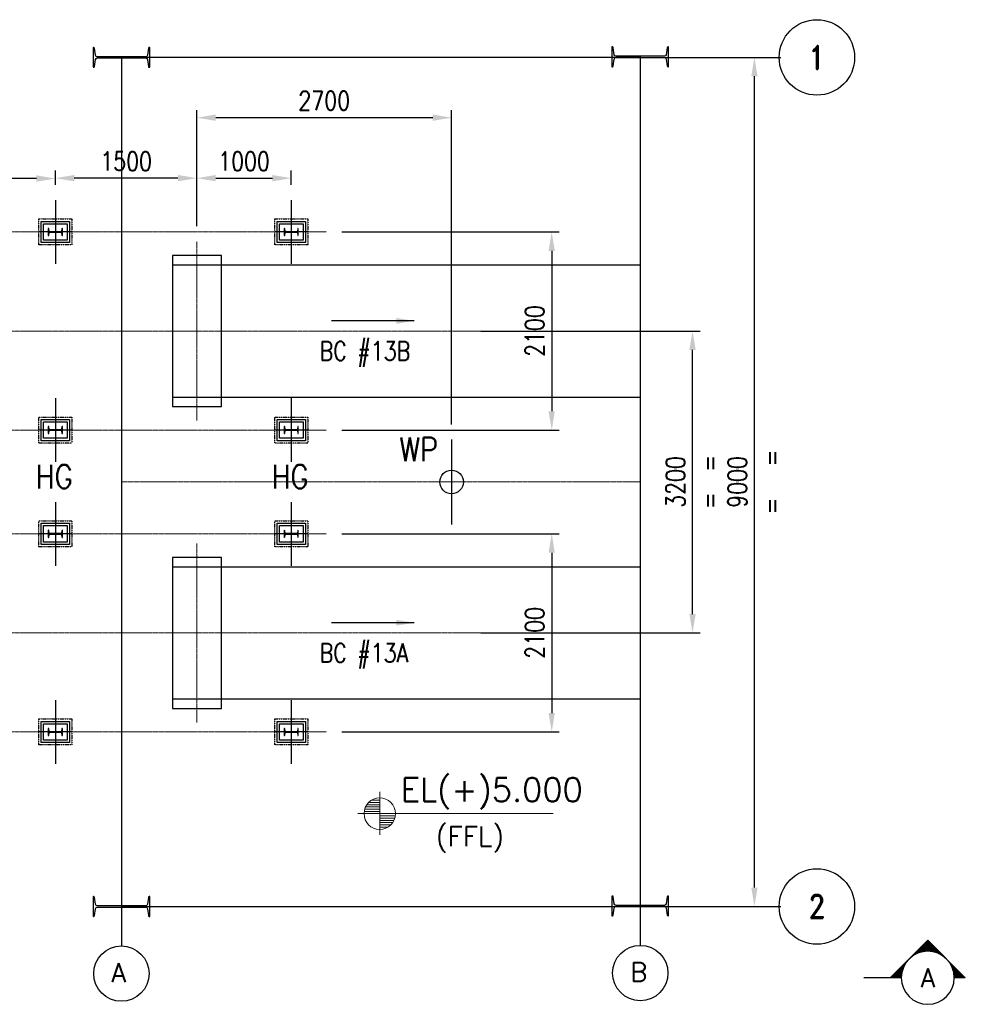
# Model space of a CAD drawing. Header units: inches. Extents: x -204116 to 930598, y -391373 to 256461.
# Tile 88 of 225: x 356250 to 366274, y -274295 to -263858. Entities that reach past the tile are written whole.
import ezdxf
from ezdxf.enums import TextEntityAlignment as Align

# ---------------------------------------------------------------- set-up
doc = ezdxf.new("R2010")
doc.units = ezdxf.units.IN
doc.header["$LTSCALE"] = 10
doc.header["$MEASUREMENT"] = 0
doc.header["$PDMODE"] = 1
doc.header["$PDSIZE"] = 1000
doc.linetypes.add('CENTER', pattern=[2, 1.25, -0.25, 0.25, -0.25])
doc.linetypes.add('PHANTOM', pattern=[2.5, 1.25, -0.25, 0.25, -0.25, 0.25, -0.25])
doc.layers.get('Defpoints').update_dxf_attribs({"lineweight": 25})
for name, color, linetype in [('BELT', 4, 'Continuous'), ('cconred', 1, 'Continuous'), ('COL', 6, 'Continuous'), ('FDN', 8, 'PHANTOM')]:
    doc.layers.add(name, color=color, linetype=linetype)
for name, color, linetype, lineweight in [('CCON', 3, 'Continuous', 25), ('CHAT', 11, 'Continuous', 9), ('CHATCH', 15, 'Continuous', 5), ('CSYMBOLS', 3, 'Continuous', 15), ('CTEXT2', 3, 'Continuous', 25), ('PHA', 5, 'PHANTOM', 25), ('TEXT', 3, 'Continuous', 25)]:
    doc.layers.add(name, color=color, linetype=linetype, lineweight=lineweight)
doc.styles.add('MIC', font='romans.shx', dxfattribs={"width": 0.8})
doc.styles.add('romand', font='romand.shx', dxfattribs={"width": 0.8})
doc.styles.add('romans', font='romans.shx', dxfattribs={"width": 0.8})
doc.styles.get("Standard").update_dxf_attribs({"font": 'simplex.shx'})
doc.dimstyles.new('1_75', dxfattribs={"dimscale": 75, "dimtxt": 2.5, "dimasz": 2.5, "dimexe": 1, "dimexo": 2, "dimgap": 1, "dimtad": 1, "dimtoh": 1, "dimdec": 0, "dimzin": 9, "dimdsep": 46, "dimtxsty": 'MIC', "dimcen": 2.5, "dimclrd": 1, "dimclre": 1, "dimclrt": 256, "dimadec": 0, "dimazin": 0, "dimtfac": 1, "dimtdec": 0, "dimtmove": 2, "dimatfit": 3, "dimfxl": 1, "dimlwd": -1, "dimlwe": -1, "dimarcsym": 0})

# ---------------------------------------------------------------- blocks, each defined once
blk = doc.blocks.new('*D492')
at = {"color": 1}
for p, q in [((362988, -264258), (364318, -264258)), ((364038, -273058), (364038, -264458)), ((362988, -273258), (364318, -273258))]:
    blk.add_line(p, q, dxfattribs=at)
for points in [[(364005, -264458), (364072, -264458), (364038, -264258)], [(364005, -273058), (364072, -273058), (364038, -273258)]]:
    blk.add_solid(points, dxfattribs=at)
at = {"layer": 'Defpoints', "color": 0}
for p in [(362828, -264258, 4420572), (364038, -264258), (362828, -273258, 4420572)]:
    blk.add_point(p, dxfattribs=at)
at = {"char_height": 200, "attachment_point": 5, "rotation": 90, "style": 'MIC'}
for s, insert in [('9000', (363858, -268758)), ('=   =', (364218, -268758))]:
    blk.add_mtext(s, dxfattribs=dict(at, insert=insert))
blk = doc.blocks.new('*D493')
at = {"color": 1}
for p, q in [((358128, -266048), (358128, -264817)), ((360828, -268148), (360828, -264817)), ((360628, -264897), (358328, -264897))]:
    blk.add_line(p, q, dxfattribs=at)
for points in [[(358328, -264863), (358328, -264930), (358128, -264897)], [(360628, -264863), (360628, -264930), (360828, -264897)]]:
    blk.add_solid(points, dxfattribs=at)
at = {"layer": 'Defpoints', "color": 0}
for p in [(358128, -264897), (358128, -266208, -2), (360828, -268308)]:
    blk.add_point(p, dxfattribs=at)
at = {"insert": (359478, -264717), "char_height": 200, "attachment_point": 5, "style": 'MIC'}
blk.add_mtext('2700', dxfattribs=at)
blk = doc.blocks.new('*D494')
at = {"color": 1}
for p, q in [((358128, -266048), (358128, -265458)), ((359129, -265610), (359129, -265458)), ((358328, -265538), (358929, -265538))]:
    blk.add_line(p, q, dxfattribs=at)
for points in [[(358328, -265504), (358328, -265571), (358128, -265538)], [(358929, -265504), (358929, -265571), (359129, -265538)]]:
    blk.add_solid(points, dxfattribs=at)
at = {"layer": 'Defpoints', "color": 0}
for p in [(359129, -265538), (359129, -265770, 0), (358128, -266208, -2)]:
    blk.add_point(p, dxfattribs=at)
at = {"insert": (358628, -265358), "char_height": 200, "attachment_point": 5, "style": 'MIC'}
blk.add_mtext('1000', dxfattribs=at)
blk = doc.blocks.new('*D495')
at = {"color": 1}
for p, q in [((356628, -265610), (356628, -265458)), ((358128, -266048), (358128, -265458)), ((357928, -265538), (356828, -265538))]:
    blk.add_line(p, q, dxfattribs=at)
for points in [[(356828, -265504), (356828, -265571), (356628, -265538)], [(357928, -265504), (357928, -265571), (358128, -265538)]]:
    blk.add_solid(points, dxfattribs=at)
at = {"layer": 'Defpoints', "color": 0}
for p in [(356628, -265538), (356628, -265770), (358128, -266208, -2)]:
    blk.add_point(p, dxfattribs=at)
at = {"insert": (357378, -265358), "char_height": 200, "attachment_point": 5, "style": 'MIC'}
blk.add_mtext('1500', dxfattribs=at)
blk = doc.blocks.new('*D496')
at = {"color": 1}
for p, q in [((354128, -265610), (354128, -265462)), ((356628, -265610), (356628, -265462)), ((356428, -265542), (354328, -265542))]:
    blk.add_line(p, q, dxfattribs=at)
for points in [[(354328, -265508), (354328, -265575), (354128, -265542)], [(356428, -265508), (356428, -265575), (356628, -265542)]]:
    blk.add_solid(points, dxfattribs=at)
at = {"layer": 'Defpoints', "color": 0}
for p in [(354128, -265542), (354128, -265770), (356628, -265770)]:
    blk.add_point(p, dxfattribs=at)
at = {"insert": (355378, -265362), "char_height": 200, "attachment_point": 5, "style": 'MIC'}
blk.add_mtext('2500', dxfattribs=at)
blk = doc.blocks.new('*D499')
at = {"color": 1}
for p, q in [((361137, -267158), (363462, -267158)), ((363382, -270158), (363382, -267358)), ((361137, -270358), (363462, -270358))]:
    blk.add_line(p, q, dxfattribs=at)
for points in [[(363349, -267358), (363416, -267358), (363382, -267158)], [(363349, -270158), (363416, -270158), (363382, -270358)]]:
    blk.add_solid(points, dxfattribs=at)
at = {"layer": 'Defpoints', "color": 0}
for p in [(360977, -267158), (363382, -267158), (360977, -270358)]:
    blk.add_point(p, dxfattribs=at)
at = {"char_height": 200, "attachment_point": 5, "rotation": 90, "style": 'MIC'}
for s, insert in [('3200', (363202, -268758)), ('=  =', (363562, -268758))]:
    blk.add_mtext(s, dxfattribs=dict(at, insert=insert))
blk = doc.blocks.new('EB5')
at = {"layer": 'CHATCH'}
for p, q in [((-4.4, -1.25), (-2.48, -1.25)), ((-4.29, -0.97), (-2.48, -0.97)), ((-4.12, -0.68), (-2.48, -0.68)), ((-3.88, -0.39), (-2.48, -0.39)), ((-3.52, -0.11), (-2.48, -0.11)), ((-4.46, -1.54), (-2.48, -1.54)), ((-0.5, -2.1), (-2.48, -2.1)), ((-0.56, -2.39), (-2.48, -2.39)), ((-0.67, -2.67), (-2.48, -2.67)), ((-0.83, -2.96), (-2.48, -2.96)), ((-1.08, -3.24), (-2.48, -3.24)), ((-1.44, -3.53), (-2.48, -3.53))]:
    blk.add_line(p, q, dxfattribs=at)
at = {"layer": 'CSYMBOLS'}
for p, q in [((-2.48, 0.96), (-2.48, -4.52)), ((19.6, -1.82), (-5.26, -1.82))]:
    blk.add_line(p, q, dxfattribs=at)
blk.add_circle((-2.48, -1.82), 2, dxfattribs=at)
blk = doc.blocks.new('*X413')
at = {"color": 0}
for p, q in [((43680.08, 16891.6), (43681.92, 16893.45)), ((43680.08, 16891.69), (43681.64, 16893.25)), ((43680.08, 16891.78), (43681.44, 16893.14)), ((43680.08, 16891.87), (43681.27, 16893.06)), ((43680.08, 16891.95), (43681.12, 16893)), ((43680.08, 16892.04), (43680.99, 16892.95)), ((43680.08, 16892.13), (43680.86, 16892.92)), ((43680.08, 16892.22), (43680.74, 16892.89)), ((43680.08, 16892.31), (43680.63, 16892.86)), ((43680.08, 16892.4), (43680.53, 16892.85)), ((43680.08, 16892.48), (43680.42, 16892.83)), ((43680.08, 16892.57), (43680.32, 16892.82)), ((43680.08, 16892.66), (43680.23, 16892.82)), ((43680.08, 16892.75), (43680.14, 16892.81)), ((43680.7, 16892.19), (43680.08, 16892.81)), ((43680.65, 16892.15), (43680.08, 16892.72)), ((43680.74, 16892.23), (43680.16, 16892.81)), ((43680.79, 16892.28), (43680.25, 16892.82)), ((43680.83, 16892.32), (43680.33, 16892.82)), ((43680.87, 16892.37), (43680.41, 16892.83)), ((43680.92, 16892.41), (43680.49, 16892.84)), ((43680.96, 16892.46), (43680.57, 16892.85)), ((43681.01, 16892.5), (43680.64, 16892.87)), ((43681.05, 16892.54), (43680.71, 16892.88)), ((43681.1, 16892.59), (43680.79, 16892.9)), ((43681.14, 16892.63), (43680.86, 16892.92)), ((43681.18, 16892.68), (43680.93, 16892.93)), ((43681.23, 16892.72), (43680.99, 16892.96)), ((43681.27, 16892.77), (43681.06, 16892.98)), ((43681.32, 16892.81), (43681.12, 16893)), ((43681.36, 16892.85), (43681.19, 16893.03)), ((43681.4, 16892.9), (43681.25, 16893.05)), ((43681.45, 16892.94), (43681.31, 16893.08)), ((43681.49, 16892.99), (43681.37, 16893.11)), ((43681.54, 16893.03), (43681.43, 16893.14)), ((43681.58, 16893.07), (43681.49, 16893.17)), ((43681.63, 16893.12), (43681.55, 16893.2)), ((43681.67, 16893.16), (43681.6, 16893.23)), ((43681.71, 16893.21), (43681.66, 16893.26)), ((43681.76, 16893.25), (43681.71, 16893.3)), ((43681.8, 16893.3), (43681.77, 16893.33)), ((43681.85, 16893.34), (43681.82, 16893.37)), ((43681.89, 16893.38), (43681.87, 16893.41)), ((43681.93, 16893.43), (43681.92, 16893.44)), ((43681.98, 16893.47), (43681.97, 16893.48)), ((43682.02, 16893.52), (43682.02, 16893.52)), ((43682.07, 16893.56), (43682.06, 16893.56)), ((43682.11, 16893.6), (43682.11, 16893.61)), ((43682.16, 16893.65), (43682.16, 16893.65)), ((43680.61, 16892.1), (43680.08, 16892.64)), ((43680.56, 16892.06), (43680.08, 16892.55)), ((43680.52, 16892.01), (43680.08, 16892.46)), ((43680.48, 16891.97), (43680.08, 16892.37)), ((43680.43, 16891.93), (43680.08, 16892.28)), ((43680.39, 16891.88), (43680.08, 16892.19)), ((43680.34, 16891.84), (43680.08, 16892.11)), ((43680.3, 16891.79), (43680.08, 16892.02)), ((43680.26, 16891.75), (43680.08, 16891.93)), ((43680.21, 16891.7), (43680.08, 16891.84)), ((43680.17, 16891.66), (43680.08, 16891.75)), ((43680.12, 16891.62), (43680.08, 16891.66)), ((43680.08, 16891.57), (43680.08, 16891.58))]:
    blk.add_line(p, q, dxfattribs=at)
blk = doc.blocks.new('*X414')
at = {"color": 0}
for p, q in [((43680.08, 16900), (43680.1, 16900.03)), ((43680.08, 16899.91), (43680.15, 16899.98)), ((43681.74, 16898.31), (43680.08, 16899.97)), ((43680.08, 16899.82), (43680.19, 16899.94)), ((43680.08, 16899.73), (43680.24, 16899.89)), ((43681.52, 16898.44), (43680.08, 16899.88)), ((43680.08, 16899.64), (43680.28, 16899.85)), ((43680.08, 16899.56), (43680.32, 16899.8)), ((43681.34, 16898.53), (43680.08, 16899.8)), ((43680.08, 16899.47), (43680.37, 16899.76)), ((43680.08, 16899.38), (43680.41, 16899.72)), ((43681.18, 16898.6), (43680.08, 16899.71)), ((43680.08, 16899.29), (43680.46, 16899.67)), ((43680.08, 16899.2), (43680.5, 16899.63)), ((43681.04, 16898.65), (43680.08, 16899.62)), ((43680.08, 16899.11), (43680.55, 16899.58)), ((43680.08, 16899.02), (43680.59, 16899.54)), ((43680.91, 16898.69), (43680.08, 16899.53)), ((43680.08, 16898.94), (43680.63, 16899.5)), ((43680.08, 16898.85), (43680.68, 16899.45)), ((43680.79, 16898.72), (43680.08, 16899.44)), ((43680.68, 16898.75), (43680.08, 16899.35)), ((43680.13, 16898.81), (43680.72, 16899.41)), ((43680.21, 16898.81), (43680.77, 16899.36)), ((43680.57, 16898.77), (43680.08, 16899.27)), ((43680.47, 16898.79), (43680.08, 16899.18)), ((43680.37, 16898.8), (43680.08, 16899.09)), ((43680.27, 16898.81), (43680.08, 16899)), ((43680.18, 16898.81), (43680.08, 16898.91)), ((43680.09, 16898.81), (43680.08, 16898.82)), ((43680.3, 16898.8), (43680.81, 16899.32)), ((43680.38, 16898.8), (43680.86, 16899.27)), ((43680.46, 16898.79), (43680.9, 16899.23)), ((43680.53, 16898.78), (43680.94, 16899.19)), ((43680.61, 16898.76), (43680.99, 16899.14)), ((43680.68, 16898.75), (43681.03, 16899.1)), ((43680.76, 16898.73), (43681.08, 16899.05)), ((43680.83, 16898.72), (43681.12, 16899.01)), ((43680.9, 16898.7), (43681.16, 16898.96)), ((43680.96, 16898.68), (43681.21, 16898.92)), ((43681.03, 16898.66), (43681.25, 16898.88)), ((43681.1, 16898.63), (43681.3, 16898.83)), ((43681.16, 16898.61), (43681.34, 16898.79)), ((43681.22, 16898.58), (43681.39, 16898.74)), ((43681.29, 16898.56), (43681.43, 16898.7)), ((43681.35, 16898.53), (43681.47, 16898.66)), ((43681.41, 16898.5), (43681.52, 16898.61)), ((43681.47, 16898.47), (43681.56, 16898.57)), ((43681.52, 16898.44), (43681.61, 16898.52)), ((43681.58, 16898.41), (43681.65, 16898.48)), ((43681.63, 16898.37), (43681.69, 16898.43)), ((43681.69, 16898.34), (43681.74, 16898.39)), ((43681.74, 16898.31), (43681.78, 16898.35)), ((43681.8, 16898.27), (43681.83, 16898.3)), ((43681.85, 16898.23), (43681.87, 16898.26)), ((43681.9, 16898.2), (43681.92, 16898.21)), ((43681.95, 16898.16), (43681.96, 16898.17)), ((43682, 16898.12), (43682, 16898.13)), ((43682.04, 16898.08), (43682.05, 16898.08)), ((43682.09, 16898.03), (43682.09, 16898.04)), ((43682.14, 16897.99), (43682.14, 16897.99)), ((43682.18, 16897.95), (43682.18, 16897.95)), ((43682.23, 16897.9), (43682.23, 16897.9)), ((43682.27, 16897.86), (43682.27, 16897.86)), ((43682.31, 16897.81), (43682.31, 16897.82)), ((43682.35, 16897.77), (43682.36, 16897.77)), ((43682.39, 16897.72), (43682.4, 16897.73)), ((43682.43, 16897.67), (43682.45, 16897.68)), ((43682.47, 16897.62), (43682.49, 16897.64)), ((43682.51, 16897.57), (43682.53, 16897.59)), ((43682.54, 16897.52), (43682.58, 16897.55)), ((43684.28, 16895.77), (43682.57, 16897.48)), ((43682.58, 16897.46), (43682.62, 16897.51)), ((43682.61, 16897.41), (43682.67, 16897.46)), ((43682.65, 16897.35), (43682.71, 16897.42)), ((43682.68, 16897.3), (43682.76, 16897.37)), ((43682.71, 16897.24), (43682.8, 16897.33)), ((43684.23, 16895.73), (43682.71, 16897.25)), ((43682.74, 16897.18), (43682.84, 16897.29)), ((43682.77, 16897.13), (43682.89, 16897.24)), ((43682.8, 16897.07), (43682.93, 16897.2)), ((43682.83, 16897), (43682.98, 16897.15)), ((43682.85, 16896.94), (43683.02, 16897.11)), ((43684.19, 16895.68), (43682.8, 16897.07)), ((43684.14, 16895.64), (43682.86, 16896.92)), ((43682.88, 16896.88), (43683.07, 16897.06)), ((43682.89, 16894.77), (43684.13, 16896)), ((43682.9, 16896.81), (43683.11, 16897.02)), ((43684.1, 16895.59), (43682.92, 16896.78)), ((43682.93, 16896.75), (43683.15, 16896.98)), ((43682.93, 16894.9), (43684.08, 16896.05)), ((43682.95, 16896.68), (43683.2, 16896.93)), ((43684.06, 16895.55), (43682.96, 16896.65)), ((43682.97, 16896.61), (43683.24, 16896.89)), ((43682.97, 16895.03), (43684.04, 16896.09)), ((43682.99, 16896.54), (43683.29, 16896.84)), ((43684.01, 16895.51), (43682.99, 16896.53)), ((43683, 16896.47), (43683.33, 16896.8)), ((43683, 16895.14), (43683.99, 16896.14)), ((43683.97, 16895.46), (43683.01, 16896.41)), ((43683.02, 16896.4), (43683.37, 16896.76)), ((43683.02, 16895.26), (43683.95, 16896.18)), ((43683.03, 16896.32), (43683.42, 16896.71)), ((43683.92, 16895.42), (43683.03, 16896.31)), ((43683.04, 16896.25), (43683.46, 16896.67)), ((43683.04, 16895.36), (43683.9, 16896.22)), ((43683.05, 16896.17), (43683.51, 16896.62)), ((43683.88, 16895.37), (43683.05, 16896.2)), ((43683.06, 16896.09), (43683.55, 16896.58)), ((43683.06, 16895.46), (43683.86, 16896.27)), ((43683.84, 16895.33), (43683.06, 16896.1)), ((43683.07, 16896.01), (43683.6, 16896.53)), ((43683.07, 16895.92), (43683.64, 16896.49)), ((43683.07, 16895.75), (43683.73, 16896.4)), ((43683.07, 16895.66), (43683.77, 16896.36)), ((43683.07, 16895.56), (43683.82, 16896.31)), ((43683.79, 16895.28), (43683.07, 16896.01)), ((43683.08, 16895.84), (43683.68, 16896.45)), ((43682.44, 16893.96), (43684.3, 16895.83)), ((43682.64, 16894.25), (43684.26, 16895.87)), ((43682.75, 16894.45), (43684.21, 16895.92)), ((43682.83, 16894.62), (43684.17, 16895.96)), ((43683.17, 16894.67), (43682.93, 16894.9)), ((43683.22, 16894.71), (43682.96, 16894.97)), ((43683.26, 16894.75), (43682.97, 16895.04)), ((43683.3, 16894.8), (43682.99, 16895.11)), ((43683.35, 16894.84), (43683.01, 16895.18)), ((43683.39, 16894.89), (43683.02, 16895.26)), ((43683.44, 16894.93), (43683.04, 16895.33)), ((43683.48, 16894.97), (43683.05, 16895.41)), ((43683.53, 16895.02), (43683.06, 16895.49)), ((43683.75, 16895.24), (43683.07, 16895.91)), ((43683.66, 16895.15), (43683.07, 16895.74)), ((43683.61, 16895.11), (43683.07, 16895.65)), ((43683.57, 16895.06), (43683.07, 16895.57)), ((43683.7, 16895.2), (43683.08, 16895.82)), ((43682.29, 16893.78), (43682.29, 16893.78)), ((43682.33, 16893.83), (43682.33, 16893.83)), ((43682.38, 16893.87), (43682.37, 16893.88)), ((43682.42, 16893.91), (43682.41, 16893.93)), ((43682.47, 16893.96), (43682.45, 16893.98)), ((43682.51, 16894), (43682.49, 16894.03)), ((43682.55, 16894.05), (43682.52, 16894.08)), ((43682.6, 16894.09), (43682.56, 16894.13)), ((43682.64, 16894.14), (43682.59, 16894.18)), ((43682.69, 16894.18), (43682.63, 16894.24)), ((43682.73, 16894.22), (43682.66, 16894.29)), ((43682.77, 16894.27), (43682.69, 16894.35)), ((43682.82, 16894.31), (43682.73, 16894.41)), ((43682.86, 16894.36), (43682.76, 16894.46)), ((43682.91, 16894.4), (43682.78, 16894.52)), ((43682.95, 16894.44), (43682.81, 16894.58)), ((43683, 16894.49), (43682.84, 16894.64)), ((43683.04, 16894.53), (43682.87, 16894.71)), ((43683.08, 16894.58), (43682.89, 16894.77)), ((43683.13, 16894.62), (43682.91, 16894.84)), ((43682.24, 16893.74), (43682.24, 16893.74))]:
    blk.add_line(p, q, dxfattribs=at)
blk = doc.blocks.new('A$C13EB0F65')
at = {"layer": 'CCON'}
blk.add_line((3.5, 13.4), (3.5, 11.95), dxfattribs=at)
at = {"layer": 'CCON', "color": 4}
blk.add_line((3.5, 4.95), (3.5, 0), dxfattribs=at)
at = {"layer": 'CCON'}
for points in [[(8.45, 8.45), (3.5, 13.4)], [(3.5, 3.5), (8.45, 8.45)]]:
    blk.add_lwpolyline(points, dxfattribs=at)
blk.add_circle((3.5, 8.45), 3.5, dxfattribs=at)
at = {"layer": 'CHAT', "xscale": 1.166666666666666, "yscale": 1.166666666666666, "zscale": 1.166666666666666}
for name in ['*X414', '*X413']:
    blk.add_blockref(name, (-50956.59, -19703.33), dxfattribs=at)
blk = doc.blocks.new('*D662')
at = {"color": 1}
for p, q in [((359664, -266108), (361970, -266108)), ((361890, -266308), (361890, -268008)), ((359664, -268208), (361970, -268208))]:
    blk.add_line(p, q, dxfattribs=at)
for points in [[(361856, -266308), (361923, -266308), (361890, -266108)], [(361856, -268008), (361923, -268008), (361890, -268208)]]:
    blk.add_solid(points, dxfattribs=at)
at = {"layer": 'Defpoints', "color": 0}
for p in [(359504, -266108), (359504, -268208), (361890, -268208)]:
    blk.add_point(p, dxfattribs=at)
at = {"insert": (361710, -267158), "char_height": 200, "attachment_point": 5, "rotation": 90, "style": 'MIC'}
blk.add_mtext('2100', dxfattribs=at)
blk = doc.blocks.new('*D663')
at = {"color": 1}
for p, q in [((359664, -269308), (361970, -269308)), ((361890, -269508), (361890, -271208)), ((359664, -271408), (361970, -271408))]:
    blk.add_line(p, q, dxfattribs=at)
for points in [[(361856, -269508), (361923, -269508), (361890, -269308)], [(361856, -271208), (361923, -271208), (361890, -271408)]]:
    blk.add_solid(points, dxfattribs=at)
at = {"layer": 'Defpoints', "color": 0}
for p in [(359504, -269308), (359504, -271408), (361890, -271408)]:
    blk.add_point(p, dxfattribs=at)
at = {"insert": (361710, -270358), "char_height": 200, "attachment_point": 5, "rotation": 90, "style": 'MIC'}
blk.add_mtext('2100', dxfattribs=at)

msp = doc.modelspace()

# ---------------------------------------------------------------- linework, layer by layer
at = {"color": 1}
for p, q in [((362828.3, -264257.9, 4420572.3), (357328.3, -264257.9, 4420572.3)), ((357328.3, -264257.9, 4420572.3), (357328.3, -273257.9, 4420572.3)), ((362828.3, -264251.9, 4420572.3), (362828.3, -273251.9, 4420572.3)), ((356628.3, -265770.4), (356628.3, -266445.4)), ((359128.7, -265770.4, -0.1), (359128.7, -266445.4, -0.1)), ((356803.3, -266107.9), (356453.3, -266107.9)), ((359303.7, -266107.9, -0.1), (358953.7, -266107.9, -0.1)), ((356628.3, -267870.4), (356628.3, -268545.4)), ((359128.7, -267870.4, -0.1), (359128.7, -268545.4, -0.1)), ((356803.3, -268207.9), (356453.3, -268207.9)), ((359303.7, -268207.9, -0.1), (358953.7, -268207.9, -0.1)), ((360828.3, -268307.9), (360828.3, -269207.9)), ((356628.3, -268970.4), (356628.3, -269645.4)), ((359128.7, -268970.4, -0.1), (359128.7, -269645.4, -0.1)), ((356803.3, -269307.9), (356453.3, -269307.9)), ((359303.7, -269307.9, -0.1), (358953.7, -269307.9, -0.1)), ((356628.3, -271070.4), (356628.3, -271745.4)), ((359128.7, -271070.4, -0.1), (359128.7, -271745.4, -0.1)), ((356803.3, -271407.9), (356453.3, -271407.9)), ((359303.7, -271407.9, -0.1), (358953.7, -271407.9, -0.1)), ((357328.3, -273257.9, 4420572.3), (362828.3, -273257.9, 4420572.3)), ((357328.3, -273257.9, 4420572.3), (357328.3, -273676.3, 4420572.3)), ((362828.3, -273251.9, 4420572.3), (362828.3, -273670.3, 4420572.3))]:
    msp.add_line(p, q, dxfattribs=at)
at = {"color": 1, "linetype": 'CENTER', "lineweight": 0, "ltscale": 0.5}
for p, q in [((352253.3, -266107.9), (359503.7, -266107.9)), ((358128.3, -268107.9, -2), (358128.3, -266207.9, -2)), ((352253.3, -267157.9), (362828.3, -267157.9)), ((352253.3, -268207.9), (359503.7, -268207.9)), ((357328.3, -268757.9), (362828.3, -268757.9)), ((352253.3, -269307.9), (359503.7, -269307.9)), ((358128.3, -271307.9, -2), (358128.3, -269407.9, -2)), ((352253.3, -270357.9), (362828.3, -270357.9)), ((352253.3, -271407.9), (359503.7, -271407.9))]:
    msp.add_line(p, q, dxfattribs=at)
at = {"color": 2}
for points in [[(356778.3, -266220.4), (356478.3, -266220.4), (356478.3, -265995.4), (356778.3, -265995.4)], [(356778.3, -268320.4), (356478.3, -268320.4), (356478.3, -268095.4), (356778.3, -268095.4)], [(356778.3, -269420.4), (356478.3, -269420.4), (356478.3, -269195.4), (356778.3, -269195.4)], [(356778.3, -271520.4), (356478.3, -271520.4), (356478.3, -271295.4), (356778.3, -271295.4)]]:
    msp.add_lwpolyline(points, close=True, dxfattribs=at)
for points in [[(356753.3, -266195.4), (356503.3, -266195.4), (356503.3, -266020.4), (356753.3, -266020.4)], [(356753.3, -268295.4), (356503.3, -268295.4), (356503.3, -268120.4), (356753.3, -268120.4)], [(356753.3, -269395.4), (356503.3, -269395.4), (356503.3, -269220.4), (356753.3, -269220.4)], [(356753.3, -271495.4), (356503.3, -271495.4), (356503.3, -271320.4), (356753.3, -271320.4)]]:
    msp.add_lwpolyline(points, close=True)
at = {"color": 2, "elevation": -0.1}
for points in [[(359278.7, -266220.4), (358978.7, -266220.4), (358978.7, -265995.4), (359278.7, -265995.4)], [(359278.7, -268320.4), (358978.7, -268320.4), (358978.7, -268095.4), (359278.7, -268095.4)], [(359278.7, -269420.4), (358978.7, -269420.4), (358978.7, -269195.4), (359278.7, -269195.4)], [(359278.7, -271520.4), (358978.7, -271520.4), (358978.7, -271295.4), (359278.7, -271295.4)]]:
    msp.add_lwpolyline(points, close=True, dxfattribs=at)
for points, elevation in [([(359253.7, -266195.4), (359003.7, -266195.4), (359003.7, -266020.4), (359253.7, -266020.4)], -0.1), ([(357868.3, -267957.9), (358388.3, -267957.9), (358388.3, -266357.9), (357868.3, -266357.9)], -2), ([(359253.7, -268295.4), (359003.7, -268295.4), (359003.7, -268120.4), (359253.7, -268120.4)], -0.1), ([(359253.7, -269395.4), (359003.7, -269395.4), (359003.7, -269220.4), (359253.7, -269220.4)], -0.1), ([(357868.3, -271157.9), (358388.3, -271157.9), (358388.3, -269557.9), (357868.3, -269557.9)], -2), ([(359253.7, -271495.4), (359003.7, -271495.4), (359003.7, -271320.4), (359253.7, -271320.4)], -0.1)]:
    msp.add_lwpolyline(points, close=True, dxfattribs=dict(elevation=elevation))
for points in [[(356553.3, -266070.4), (356553.3, -266145.4), (356554.9, -266145.4, 0.3738847), (356559.4, -266141.5), (356562.7, -266118.2, -0.3738847), (356571.6, -266110.4), (356685, -266110.4, -0.3738847), (356693.9, -266118.2), (356697.2, -266141.5, 0.3738847), (356701.7, -266145.4), (356703.3, -266145.4), (356703.3, -266070.4), (356701.7, -266070.4, 0.3738847), (356697.2, -266074.3), (356693.9, -266097.7, -0.3738847), (356685, -266105.4), (356571.6, -266105.4, -0.3738847), (356562.7, -266097.7), (356559.4, -266074.3, 0.3738847), (356554.9, -266070.4)], [(356553.3, -268170.4), (356553.3, -268245.4), (356554.9, -268245.4, 0.3738847), (356559.4, -268241.5), (356562.7, -268218.2, -0.3738847), (356571.6, -268210.4), (356685, -268210.4, -0.3738847), (356693.9, -268218.2), (356697.2, -268241.5, 0.3738847), (356701.7, -268245.4), (356703.3, -268245.4), (356703.3, -268170.4), (356701.7, -268170.4, 0.3738847), (356697.2, -268174.3), (356693.9, -268197.7, -0.3738847), (356685, -268205.4), (356571.6, -268205.4, -0.3738847), (356562.7, -268197.7), (356559.4, -268174.3, 0.3738847), (356554.9, -268170.4)], [(356553.3, -269270.4), (356553.3, -269345.4), (356554.9, -269345.4, 0.3738847), (356559.4, -269341.5), (356562.7, -269318.2, -0.3738847), (356571.6, -269310.4), (356685, -269310.4, -0.3738847), (356693.9, -269318.2), (356697.2, -269341.5, 0.3738847), (356701.7, -269345.4), (356703.3, -269345.4), (356703.3, -269270.4), (356701.7, -269270.4, 0.3738847), (356697.2, -269274.3), (356693.9, -269297.7, -0.3738847), (356685, -269305.4), (356571.6, -269305.4, -0.3738847), (356562.7, -269297.7), (356559.4, -269274.3, 0.3738847), (356554.9, -269270.4)], [(356553.3, -271370.4), (356553.3, -271445.4), (356554.9, -271445.4, 0.3738847), (356559.4, -271441.5), (356562.7, -271418.2, -0.3738847), (356571.6, -271410.4), (356685, -271410.4, -0.3738847), (356693.9, -271418.2), (356697.2, -271441.5, 0.3738847), (356701.7, -271445.4), (356703.3, -271445.4), (356703.3, -271370.4), (356701.7, -271370.4, 0.3738847), (356697.2, -271374.3), (356693.9, -271397.7, -0.3738847), (356685, -271405.4), (356571.6, -271405.4, -0.3738847), (356562.7, -271397.7), (356559.4, -271374.3, 0.3738847), (356554.9, -271370.4)]]:
    msp.add_lwpolyline(points, format="xyb", close=True)
at = {"elevation": -0.1}
for points in [[(359053.7, -266070.4), (359053.7, -266145.4), (359055.3, -266145.4, 0.3738847), (359059.8, -266141.5), (359063.1, -266118.2, -0.3738847), (359072, -266110.4), (359185.4, -266110.4, -0.3738847), (359194.3, -266118.2), (359197.6, -266141.5, 0.3738847), (359202.1, -266145.4), (359203.7, -266145.4), (359203.7, -266070.4), (359202.1, -266070.4, 0.3738847), (359197.6, -266074.3), (359194.3, -266097.7, -0.3738847), (359185.4, -266105.4), (359072, -266105.4, -0.3738847), (359063.1, -266097.7), (359059.8, -266074.3, 0.3738847), (359055.3, -266070.4)], [(359053.7, -268170.4), (359053.7, -268245.4), (359055.3, -268245.4, 0.3738847), (359059.8, -268241.5), (359063.1, -268218.2, -0.3738847), (359072, -268210.4), (359185.4, -268210.4, -0.3738847), (359194.3, -268218.2), (359197.6, -268241.5, 0.3738847), (359202.1, -268245.4), (359203.7, -268245.4), (359203.7, -268170.4), (359202.1, -268170.4, 0.3738847), (359197.6, -268174.3), (359194.3, -268197.7, -0.3738847), (359185.4, -268205.4), (359072, -268205.4, -0.3738847), (359063.1, -268197.7), (359059.8, -268174.3, 0.3738847), (359055.3, -268170.4)], [(359053.7, -269270.4), (359053.7, -269345.4), (359055.3, -269345.4, 0.3738847), (359059.8, -269341.5), (359063.1, -269318.2, -0.3738847), (359072, -269310.4), (359185.4, -269310.4, -0.3738847), (359194.3, -269318.2), (359197.6, -269341.5, 0.3738847), (359202.1, -269345.4), (359203.7, -269345.4), (359203.7, -269270.4), (359202.1, -269270.4, 0.3738847), (359197.6, -269274.3), (359194.3, -269297.7, -0.3738847), (359185.4, -269305.4), (359072, -269305.4, -0.3738847), (359063.1, -269297.7), (359059.8, -269274.3, 0.3738847), (359055.3, -269270.4)], [(359053.7, -271370.4), (359053.7, -271445.4), (359055.3, -271445.4, 0.3738847), (359059.8, -271441.5), (359063.1, -271418.2, -0.3738847), (359072, -271410.4), (359185.4, -271410.4, -0.3738847), (359194.3, -271418.2), (359197.6, -271441.5, 0.3738847), (359202.1, -271445.4), (359203.7, -271445.4), (359203.7, -271370.4), (359202.1, -271370.4, 0.3738847), (359197.6, -271374.3), (359194.3, -271397.7, -0.3738847), (359185.4, -271405.4), (359072, -271405.4, -0.3738847), (359063.1, -271397.7), (359059.8, -271374.3, 0.3738847), (359055.3, -271370.4)]]:
    msp.add_lwpolyline(points, format="xyb", close=True, dxfattribs=at)
at = {"color": 114}
for centre, radius in [((364700.8, -264257.9), 400), ((364700.8, -273257.9), 400), ((357328.3, -273969.6, 4420572.3), 293.3), ((362828.3, -273963.6, 4420572.3), 293.3)]:
    msp.add_circle(centre, radius, dxfattribs=at)
msp.add_circle((360828.3, -268757.9), 125)
at = {"layer": 'BELT'}
for p, q in [((357868.3, -266457.9, -986610.2), (362828.3, -266457.9, -1074769.1)), ((357868.3, -267857.9, -985224.3), (362828.3, -267857.9, -1073351.6)), ((357868.3, -269657.9, -986610.2), (362828.3, -269657.9, -1074769.1)), ((357868.3, -271057.9, -985224.3), (362828.3, -271057.9, -1073351.6))]:
    msp.add_line(p, q, dxfattribs=at)
at = {"layer": 'COL', "ltscale": 0.05, "elevation": 4420572.3}
for points in [[(357628.3, -264362.9), (357628.3, -264152.9), (357623.6, -264152.9, 0.3738847), (357613.7, -264161.5), (357603.4, -264234.7, -0.3738847), (357583.6, -264251.9), (357072.9, -264251.9, -0.3738847), (357053.1, -264234.7), (357042.8, -264161.5, 0.3738847), (357032.9, -264152.9), (357028.3, -264152.9), (357028.3, -264362.9), (357032.9, -264362.9, 0.3738847), (357042.8, -264354.3), (357053.1, -264281.1, -0.3738847), (357072.9, -264263.9), (357583.6, -264263.9, -0.3738847), (357603.4, -264281.1), (357613.7, -264354.3, 0.3738847), (357623.6, -264362.9)], [(363128.3, -264356.9), (363128.3, -264146.9), (363123.6, -264146.9, 0.3738847), (363113.7, -264155.5), (363103.4, -264228.7, -0.3738847), (363083.6, -264245.9), (362572.9, -264245.9, -0.3738847), (362553.1, -264228.7), (362542.8, -264155.5, 0.3738847), (362532.9, -264146.9), (362528.3, -264146.9), (362528.3, -264356.9), (362532.9, -264356.9, 0.3738847), (362542.8, -264348.3), (362553.1, -264275.1, -0.3738847), (362572.9, -264257.9), (363083.6, -264257.9, -0.3738847), (363103.4, -264275.1), (363113.7, -264348.3, 0.3738847), (363123.6, -264356.9)], [(357628.3, -273362.9), (357628.3, -273152.9), (357623.6, -273152.9, 0.3738847), (357613.7, -273161.5), (357603.4, -273234.7, -0.3738847), (357583.6, -273251.9), (357072.9, -273251.9, -0.3738847), (357053.1, -273234.7), (357042.8, -273161.5, 0.3738847), (357032.9, -273152.9), (357028.3, -273152.9), (357028.3, -273362.9), (357032.9, -273362.9, 0.3738847), (357042.8, -273354.3), (357053.1, -273281.1, -0.3738847), (357072.9, -273263.9), (357583.6, -273263.9, -0.3738847), (357603.4, -273281.1), (357613.7, -273354.3, 0.3738847), (357623.6, -273362.9)], [(363128.3, -273356.9), (363128.3, -273146.9), (363123.6, -273146.9, 0.3738847), (363113.7, -273155.5), (363103.4, -273228.7, -0.3738847), (363083.6, -273245.9), (362572.9, -273245.9, -0.3738847), (362553.1, -273228.7), (362542.8, -273155.5, 0.3738847), (362532.9, -273146.9), (362528.3, -273146.9), (362528.3, -273356.9), (362532.9, -273356.9, 0.3738847), (362542.8, -273348.3), (362553.1, -273275.1, -0.3738847), (362572.9, -273257.9), (363083.6, -273257.9, -0.3738847), (363103.4, -273275.1), (363113.7, -273348.3, 0.3738847), (363123.6, -273356.9)]]:
    msp.add_lwpolyline(points, format="xyb", close=True, dxfattribs=at)
at = {"layer": 'FDN', "ltscale": 0.03}
for points in [[(356803.3, -266245.4), (356453.3, -266245.4), (356453.3, -265970.4), (356803.3, -265970.4)], [(356803.3, -268345.4), (356453.3, -268345.4), (356453.3, -268070.4), (356803.3, -268070.4)], [(356803.3, -269445.4), (356453.3, -269445.4), (356453.3, -269170.4), (356803.3, -269170.4)], [(356803.3, -271545.4), (356453.3, -271545.4), (356453.3, -271270.4), (356803.3, -271270.4)]]:
    msp.add_lwpolyline(points, close=True, dxfattribs=at)
at = {"layer": 'FDN', "ltscale": 0.03, "elevation": -0.1}
for points in [[(359303.7, -266245.4), (358953.7, -266245.4), (358953.7, -265970.4), (359303.7, -265970.4)], [(359303.7, -268345.4), (358953.7, -268345.4), (358953.7, -268070.4), (359303.7, -268070.4)], [(359303.7, -269445.4), (358953.7, -269445.4), (358953.7, -269170.4), (359303.7, -269170.4)], [(359303.7, -271545.4), (358953.7, -271545.4), (358953.7, -271270.4), (359303.7, -271270.4)]]:
    msp.add_lwpolyline(points, close=True, dxfattribs=at)
at = {"layer": 'PHA'}
msp.add_point((357762.1, -269476.9, 0), dxfattribs=at)

# ---------------------------------------------------------------- block references
at = {"layer": 'cconred', "xscale": -80.3571428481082, "yscale": 80.3571428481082, "zscale": 80.35714284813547, "rotation": 270}
msp.add_blockref('A$C13EB0F65', (365197.2, -274294.8, -1), dxfattribs=at)
at = {"layer": 'CSYMBOLS', "xscale": 83.33333333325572, "yscale": 83.33333333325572, "zscale": 83.33333333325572}
msp.add_blockref('EB5', (360273.5, -272122.2), dxfattribs=at)

# ---------------------------------------------------------------- texts
at = {"char_height": 200, "attachment_point": 7, "style": 'romans'}
for s, insert in [('BC #13B', (359430, -267536.5, 2509174.1)), ('BC #13A', (359430, -270736.5, 2509172.2))]:
    msp.add_mtext(s, dxfattribs=dict(at, insert=insert))
at = {"layer": 'CTEXT2', "width": 0.85}
for s, p in [('WP', (360275.8, -268538.2)), ('HG', (356420.3, -268826.1, 0.1)), ('HG', (358920.7, -268826.1))]:
    msp.add_text(s, height=250, dxfattribs=at).set_placement(p)
at = {"layer": 'CTEXT2'}
for s, height, p in [('EL(+)5.000', 250, (360290.5, -272144.6)), ('(FFL)', 208.33, (360660.6, -272617.7))]:
    msp.add_text(s, height=height, dxfattribs=at).set_placement(p)
msp.add_text('A', height=196.9, dxfattribs=at).set_placement((365876.2, -274013.5, -1), align=Align.MIDDLE_CENTER)
at = {"layer": 'TEXT', "style": 'romand', "width": 0.85}
for s, p in [('1', (364700.8, -264257.9)), ('2', (364700.8, -273257.9))]:
    msp.add_text(s, height=250, dxfattribs=at).set_placement(p, align=Align.MIDDLE_CENTER)
at = {"layer": 'TEXT', "style": 'romans'}
for s, p in [('A', (357222, -274058.9, 4420828.7)), ('B', (362722, -274052.9, 4420828.7))]:
    msp.add_text(s, height=200, dxfattribs=at).set_placement(p)

# ---------------------------------------------------------------- dimensions: what is measured, and where the dimension line sits
for base, p1, p2, text, override, picture, middle in [((364038.3, -264257.9), (362828.3, -273257.9, 4420572.3), (362828.3, -264257.9, 4420572.3), '<>\\X=   =', {"dimscale": 80, "dimexe": 3.5, "dimfxl": 0.18, "dimarcsym": 1}, '*D492', (364038.3, -268757.9)), ((363382.4, -267157.9), (360976.7, -270357.9), (360976.7, -267157.9), '<>\\X=  =', {"dimscale": 80, "dimfxl": 0.18, "dimarcsym": 1}, '*D499', (363382.4, -268757.9))]:
    dim = msp.add_linear_dim(base=base, p1=p1, p2=p2, angle=90, text=text, dimstyle='1_75', override=override)
    dim.commit()
    dim.dimension.update_dxf_attribs({"geometry": picture, "text_midpoint": middle})
for base, p1, p2, picture, middle in [((358128.3, -264896.7), (360828.3, -268307.9), (358128.3, -266207.9, -2), '*D493', (359478.3, -264716.7)), ((354128.3, -265541.6), (356628.3, -265770.4), (354128.3, -265770.4), '*D496', (355378.3, -265361.6)), ((356628.3, -265537.8), (358128.3, -266207.9, -2), (356628.3, -265770.4), '*D495', (357378.3, -265357.8)), ((359128.7, -265537.8), (358128.3, -266207.9, -2), (359128.7, -265770.4, -0.1), '*D494', (358628.5, -265357.8))]:
    dim = msp.add_linear_dim(base=base, p1=p1, p2=p2, dimstyle='1_75', override={"dimscale": 80, "dimfxl": 0.18, "dimarcsym": 1})
    dim.commit()
    dim.dimension.update_dxf_attribs({"geometry": picture, "text_midpoint": middle})
for base, p1, p2, picture, middle in [((361889.6, -268207.9), (359503.7, -266107.9), (359503.7, -268207.9), '*D662', (361709.6, -267157.9)), ((361889.6, -271407.9), (359503.7, -269307.9), (359503.7, -271407.9), '*D663', (361709.6, -270357.9))]:
    dim = msp.add_linear_dim(base=base, p1=p1, p2=p2, angle=90, dimstyle='1_75', override={"dimscale": 80, "dimfxl": 0.18})
    dim.commit()
    dim.dimension.update_dxf_attribs({"geometry": picture, "text_midpoint": middle})

# ---------------------------------------------------------------- leaders
for points in [[(360430, -267050.4, 2509174.1), (359555, -267050.4, 2509174.1)], [(360430, -270250.4, 2509172.2), (359555, -270250.4, 2509172.2)]]:
    msp.add_leader(points, dimstyle='1_75', override={"dimexe": 3.5, "dimfxl": 0.18, "dimarcsym": 1})

doc.saveas('drawing.dxf')
